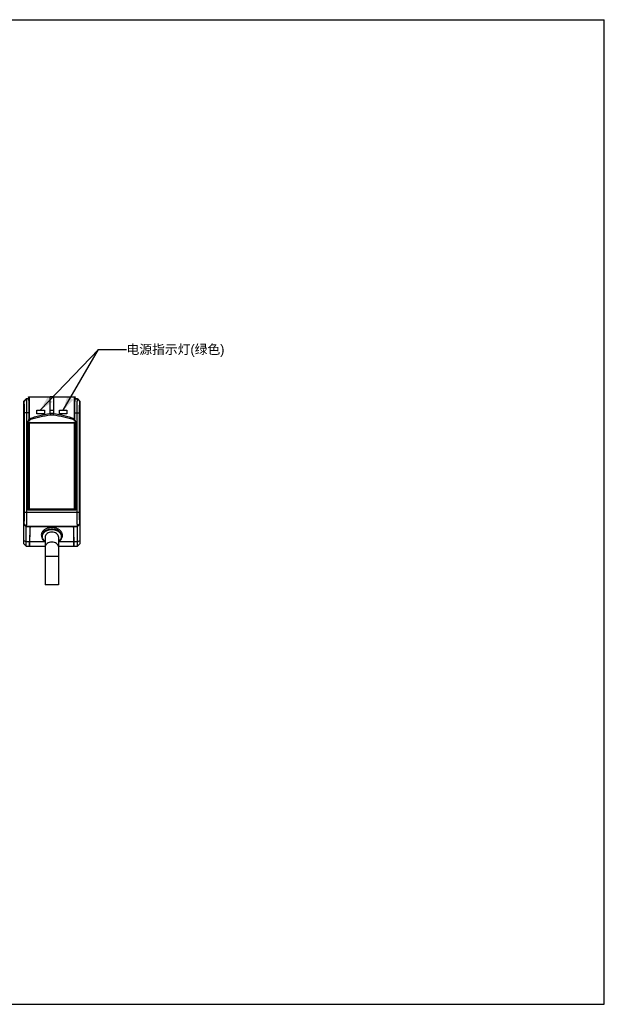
# Model space of a CAD drawing. Header units: millimetres. Extents: x 0 to 297, y 0 to 210.
# Tile 2 of 2: x 172 to 297, y 0 to 210. Entities that reach past the tile are written whole.
import ezdxf

# ---------------------------------------------------------------- set-up
doc = ezdxf.new("R2010")
doc.units = ezdxf.units.MM
doc.header["$LTSCALE"] = 16.335
doc.layers.get('0').update_dxf_attribs({"linetype": 'CONTINUOUS'})
doc.layers.add('03___PRT_ALL_CURVES', color=7, linetype='CONTINUOUS')
doc.layers.add('06___PRT_ALL_SURFS', color=7, linetype='CONTINUOUS')
doc.styles.get("Standard").update_dxf_attribs({"font": 'fzltxhjw.ttf'})
doc.dimstyles.get("Standard").update_dxf_attribs({"dimtxt": 4, "dimasz": 3, "dimexe": 3.5, "dimexo": 1, "dimtad": 1, "dimzin": 0, "dimdsep": 46, "dimtxsty": 'STANDARD', "dimblk": '_FILLED', "dimblk1": '_FILLED', "dimblk2": '_FILLED', "dimcen": 0.09, "dimazin": 0, "dimtol": 1, "dimtp": 0.01, "dimtm": 0.01, "dimtfac": 1, "dimtofl": 0, "dimtmove": 0, "dimatfit": 3, "dimldrblk": '_FILLED', "dimfxl": 1, "dimtolj": 1, "dimtzin": 0, "dimarcsym": 0})

# ---------------------------------------------------------------- blocks, each defined once
blk = doc.blocks.new('_FILLED')
at = {"color": 0, "linetype": 'ByBlock'}
blk.add_solid([(0, 0), (-1, 0.25), (-1, -0.25)], dxfattribs=at)

msp = doc.modelspace()

# ---------------------------------------------------------------- linework, layer by layer
at = {"color": 7, "linetype": 'Continuous'}
for p, q in [((0, 210), (297, 210)), ((297, 0), (297, 210)), ((173.674, 129.123), (173.174, 128.623)), ((173.174, 128.606), (173.692, 129.123)), ((173.174, 98.223), (173.174, 128.606)), ((173.699, 129.116), (173.181, 128.599)), ((173.181, 102.448), (173.181, 128.599)), ((173.181, 128.599), (173.182, 128.599)), ((173.699, 129.116), (173.182, 128.599)), ((174.185, 129.123), (173.692, 129.123)), ((173.699, 129.116), (173.699, 129.116)), ((173.699, 129.116), (174.185, 129.116)), ((173.699, 129.116), (174.185, 129.116)), ((178.834, 129.559), (178.835, 129.594)), ((178.834, 126.742), (178.834, 129.56)), ((179.514, 129.559), (178.834, 129.559)), ((178.835, 129.594), (179.514, 129.594)), ((179.514, 129.594), (179.514, 129.559)), ((179.514, 129.56), (179.514, 126.742)), ((184.657, 129.123), (184.164, 129.123)), ((184.164, 129.116), (184.65, 129.116)), ((184.164, 129.116), (184.65, 129.116)), ((184.65, 129.116), (184.65, 129.116)), ((184.65, 129.116), (185.167, 128.599)), ((184.65, 129.116), (185.167, 128.599)), ((184.657, 129.123), (185.174, 128.606)), ((185.174, 128.623), (184.674, 129.123)), ((185.167, 128.599), (185.167, 128.599)), ((185.167, 128.599), (185.167, 102.448)), ((185.174, 128.606), (185.174, 98.223)), ((173.265, 126.118), (173.265, 104.929)), ((174.284, 126.118), (173.265, 126.118)), ((173.783, 126.118), (173.783, 104.929)), ((174.284, 126.118), (174.283, 124.568)), ((178.834, 126.742), (179.514, 126.742)), ((178.834, 126.032), (178.834, 126.742)), ((179.514, 126.032), (178.834, 126.032)), ((179.514, 126.742), (179.514, 126.032)), ((184.065, 126.118), (185.084, 126.118)), ((184.066, 124.568), (184.065, 126.118)), ((184.566, 104.929), (184.566, 126.118)), ((185.084, 104.929), (185.084, 126.118)), ((174.074, 105.425), (174.074, 124.358)), ((174.379, 124.358), (174.074, 124.358)), ((174.174, 105.525), (174.174, 124.023)), ((184.174, 124.023), (174.174, 124.023)), ((174.285, 124.699), (174.283, 124.568)), ((174.368, 124.929), (174.288, 124.929)), ((174.324, 123.973), (174.324, 105.675)), ((184.024, 123.973), (174.324, 123.973)), ((174.385, 124.649), (174.379, 124.358)), ((179.464, 125.67), (178.885, 125.67)), ((183.969, 124.358), (183.964, 124.649)), ((184.274, 124.358), (183.969, 124.358)), ((183.981, 124.929), (184.061, 124.929)), ((184.024, 105.675), (184.024, 123.973)), ((184.066, 124.568), (184.064, 124.699)), ((184.174, 124.023), (184.174, 105.525)), ((184.274, 124.358), (184.274, 105.425)), ((174.174, 105.525), (174.074, 105.425)), ((184.274, 105.425), (174.074, 105.425)), ((184.174, 105.525), (174.174, 105.525)), ((174.324, 105.675), (184.024, 105.675)), ((184.174, 105.525), (184.274, 105.425)), ((173.265, 104.929), (185.084, 104.929)), ((173.174, 102.441), (173.691, 101.923)), ((173.674, 101.924), (173.174, 102.423)), ((173.699, 101.93), (173.181, 102.448)), ((173.182, 102.448), (173.181, 102.448)), ((173.699, 101.93), (173.182, 102.448)), ((173.674, 97.723), (173.674, 101.923)), ((173.676, 101.923), (184.675, 101.923)), ((173.699, 101.93), (173.699, 101.93)), ((173.699, 101.93), (184.65, 101.93)), ((184.65, 101.93), (173.699, 101.93)), ((174.472, 101.612), (174.42, 98.602)), ((174.454, 97.723), (174.521, 101.574)), ((174.472, 101.62), (174.472, 101.612)), ((183.895, 97.723), (183.827, 101.574)), ((183.945, 97.723), (183.877, 101.612)), ((184.65, 101.93), (185.167, 102.448)), ((184.65, 101.93), (185.167, 102.448)), ((184.65, 101.93), (184.65, 101.93)), ((185.174, 102.44), (184.657, 101.923)), ((184.674, 97.723), (184.674, 101.923)), ((185.174, 102.419), (184.675, 101.923)), ((185.167, 102.448), (185.167, 102.448)), ((173.174, 98.955), (173.674, 98.602)), ((184.674, 98.602), (185.174, 98.955)), ((173.174, 98.223), (173.674, 97.723)), ((177.77, 98.602), (173.674, 98.602)), ((173.674, 97.723), (177.77, 97.723)), ((174.404, 97.723), (174.405, 97.783)), ((174.405, 97.783), (174.42, 98.602)), ((177.774, 97.607), (177.774, 89.486)), ((184.674, 98.602), (180.57, 98.602)), ((180.57, 97.723), (184.674, 97.723)), ((180.574, 97.607), (180.574, 89.486)), ((185.174, 98.223), (184.674, 97.723)), ((180.574, 95.486), (177.774, 95.486)), ((180.574, 89.486), (177.775, 89.486)), ((0, 0), (297, 0))]:
    msp.add_line(p, q, dxfattribs=at)
msp.add_lwpolyline([(174.405, 97.783), (174.408, 97.956), (174.413, 98.234), (174.42, 98.602)], dxfattribs=at)
for centre, major_axis, ratio, start_param, end_param in [((174.583, 127.714), (0.283, -0.12), 0.9721239, -2.9784638, -2.750158), ((183.766, 127.714), (0.283, 0.12), 0.9721239, -0.3914347, -0.1631288), ((171.288, 122.286), (0, 4.665), 0.6666667, -1.1891926, -1.1104799), ((187.061, 122.286), (0, 4.665), 0.6666667, 1.1104799, 1.1891926), ((174.972, 101.608), (0.5, 0), 0.706676, 2.0153793, 3.1067053), ((183.377, 101.608), (0.5, 0), 0.7070529, 0.012341, 1.1262049)]:
    msp.add_ellipse(centre, major_axis=major_axis, ratio=ratio, start_param=start_param, end_param=end_param, dxfattribs=at)
for points, knots in [([(173.182, 128.599), (173.184, 128.597), (173.187, 128.59), (173.191, 128.577), (173.195, 128.559), (173.2, 128.523), (173.207, 128.465), (173.215, 128.378), (173.222, 128.272), (173.229, 128.145), (173.235, 127.999), (173.241, 127.836), (173.247, 127.658), (173.253, 127.393), (173.26, 127.036), (173.264, 126.585), (173.265, 126.276), (173.265, 126.118)], [0, 0, 0, 0, 0.0032813, 0.0086657, 0.0162498, 0.026055, 0.0522968, 0.0871997, 0.1304783, 0.1817317, 0.2405055, 0.3062541, 0.3783869, 0.4562269, 0.6260945, 0.8095833, 1, 1, 1, 1]), ([(173.699, 129.116), (173.701, 129.114), (173.704, 129.106), (173.708, 129.09), (173.712, 129.068), (173.716, 129.039), (173.72, 129.003), (173.726, 128.942), (173.732, 128.85), (173.739, 128.721), (173.746, 128.567), (173.753, 128.392), (173.759, 128.195), (173.764, 127.979), (173.771, 127.659), (173.777, 127.227), (173.782, 126.683), (173.783, 126.309), (173.783, 126.118)], [0, 0, 0, 0, 0.0031461, 0.0084515, 0.0159826, 0.0257496, 0.0377455, 0.0519444, 0.0868223, 0.130092, 0.1813487, 0.2401358, 0.305906, 0.3780676, 0.4559423, 0.6258938, 0.8094796, 1, 1, 1, 1]), ([(174.185, 129.116), (174.188, 129.114), (174.191, 129.106), (174.196, 129.09), (174.201, 129.068), (174.205, 129.039), (174.21, 129.003), (174.217, 128.942), (174.225, 128.85), (174.233, 128.721), (174.241, 128.568), (174.249, 128.392), (174.256, 128.195), (174.263, 127.98), (174.27, 127.66), (174.278, 127.228), (174.283, 126.683), (174.284, 126.309), (174.284, 126.118)], [0, 0, 0, 0, 0.003267, 0.0086427, 0.0162206, 0.026021, 0.0380379, 0.0522488, 0.0871388, 0.1303936, 0.1816262, 0.2403711, 0.3060918, 0.3781868, 0.4559954, 0.6258503, 0.8094304, 1, 1, 1, 1]), ([(174.193, 129.495), (174.193, 129.506), (174.198, 129.53), (174.219, 129.562), (174.252, 129.585), (174.28, 129.591), (174.294, 129.591)], [0, 0, 0, 0, 0.2285367, 0.4683404, 0.7262995, 1, 1, 1, 1]), ([(174.193, 129.495), (174.198, 129.483), (174.205, 129.46), (174.212, 129.423), (174.222, 129.358), (174.232, 129.248), (174.244, 129.076), (174.254, 128.853), (174.266, 128.467), (174.277, 127.913), (174.284, 127.2), (174.287, 126.451), (174.288, 125.691), (174.288, 125.183), (174.288, 124.929)], [0, 0, 0, 0, 0.0084441, 0.0155929, 0.0249154, 0.0509617, 0.0883977, 0.1377615, 0.1980274, 0.3416634, 0.5011487, 0.6663133, 0.8330709, 1, 1, 1, 1]), ([(174.294, 129.591), (175.044, 129.596), (176.557, 129.6), (178.071, 129.597), (178.835, 129.594)], [0, 0, 0, 0, 0.4954454, 1, 1, 1, 1]), ([(174.294, 129.591), (174.299, 129.577), (174.308, 129.536), (174.318, 129.452), (174.327, 129.323), (174.335, 129.143), (174.342, 128.912), (174.35, 128.518), (174.357, 127.955), (174.363, 127.232), (174.366, 126.473), (174.369, 125.702), (174.368, 125.187), (174.368, 124.929)], [0, 0, 0, 0, 0.0094112, 0.0269981, 0.0542695, 0.0927246, 0.1426992, 0.2030911, 0.3460152, 0.5044019, 0.6684599, 0.8341396, 1, 1, 1, 1]), ([(179.514, 129.594), (180.279, 129.597), (181.793, 129.6), (183.306, 129.596), (184.055, 129.591)], [0, 0, 0, 0, 0.5051665, 1, 1, 1, 1]), ([(183.981, 124.929), (183.981, 125.187), (183.98, 125.702), (183.983, 126.473), (183.986, 127.232), (183.992, 127.955), (183.999, 128.518), (184.007, 128.912), (184.014, 129.143), (184.022, 129.323), (184.031, 129.452), (184.041, 129.536), (184.05, 129.577), (184.055, 129.591)], [0, 0, 0, 0, 0.1658586, 0.3315364, 0.4955955, 0.6539923, 0.7969073, 0.8572931, 0.9072676, 0.945725, 0.9730002, 0.990588, 1, 1, 1, 1]), ([(184.055, 129.591), (184.069, 129.591), (184.097, 129.585), (184.13, 129.562), (184.151, 129.53), (184.156, 129.506), (184.156, 129.495)], [0, 0, 0, 0, 0.2737046, 0.53166, 0.7714614, 1, 1, 1, 1]), ([(184.061, 124.929), (184.061, 125.183), (184.061, 125.691), (184.062, 126.451), (184.065, 127.2), (184.072, 127.913), (184.083, 128.467), (184.095, 128.853), (184.105, 129.076), (184.116, 129.248), (184.127, 129.358), (184.137, 129.423), (184.144, 129.46), (184.151, 129.483), (184.156, 129.495)], [0, 0, 0, 0, 0.1669299, 0.3336878, 0.4988556, 0.6583482, 0.8019715, 0.8622346, 0.911597, 0.9490349, 0.9750852, 0.9844051, 0.9915517, 1, 1, 1, 1]), ([(184.065, 126.118), (184.065, 126.309), (184.066, 126.683), (184.071, 127.228), (184.079, 127.659), (184.086, 127.98), (184.093, 128.195), (184.1, 128.392), (184.107, 128.568), (184.116, 128.721), (184.124, 128.85), (184.132, 128.942), (184.139, 129.003), (184.143, 129.039), (184.148, 129.068), (184.153, 129.09), (184.157, 129.106), (184.161, 129.114), (184.163, 129.116)], [0, 0, 0, 0, 0.1905244, 0.3740904, 0.5439749, 0.6218069, 0.6939277, 0.7596654, 0.8184235, 0.8696551, 0.9129072, 0.9477819, 0.9619884, 0.9739991, 0.9837916, 0.9913637, 0.9967354, 1, 1, 1, 1]), ([(184.566, 126.118), (184.566, 126.309), (184.567, 126.683), (184.572, 127.228), (184.578, 127.66), (184.585, 127.98), (184.59, 128.196), (184.596, 128.392), (184.603, 128.568), (184.61, 128.721), (184.617, 128.85), (184.623, 128.942), (184.629, 129.003), (184.633, 129.039), (184.637, 129.068), (184.641, 129.09), (184.645, 129.106), (184.648, 129.114), (184.65, 129.116)], [0, 0, 0, 0, 0.1906902, 0.3743882, 0.5443446, 0.6221948, 0.6943299, 0.760081, 0.8188478, 0.8700732, 0.9133022, 0.9481354, 0.962313, 0.9742899, 0.9840413, 0.9915604, 0.9968578, 1, 1, 1, 1]), ([(185.084, 126.118), (185.084, 126.276), (185.085, 126.586), (185.089, 127.036), (185.096, 127.394), (185.102, 127.658), (185.108, 127.837), (185.114, 128), (185.12, 128.145), (185.127, 128.272), (185.134, 128.379), (185.142, 128.465), (185.149, 128.523), (185.154, 128.559), (185.158, 128.577), (185.162, 128.59), (185.165, 128.597), (185.167, 128.599)], [0, 0, 0, 0, 0.1905864, 0.3741873, 0.5440599, 0.6218753, 0.6939817, 0.7597111, 0.8184647, 0.8696868, 0.9129249, 0.9477831, 0.9739847, 0.9837742, 0.9913463, 0.9967226, 1, 1, 1, 1]), ([(174.368, 124.929), (174.733, 125.049), (175.468, 125.271), (176.954, 125.658), (178.081, 125.898), (178.834, 126.042)], [0, 0, 0, 0, 0.2502193, 0.5002796, 1, 1, 1, 1]), ([(178.835, 126.032), (178.835, 125.999), (178.847, 125.933), (178.856, 125.837), (178.87, 125.75), (178.88, 125.695), (178.885, 125.67)], [0, 0, 0, 0, 0.2771895, 0.5431431, 0.7873093, 1, 1, 1, 1]), ([(179.464, 125.67), (179.469, 125.695), (179.479, 125.75), (179.492, 125.837), (179.502, 125.933), (179.514, 125.999), (179.514, 126.032)], [0, 0, 0, 0, 0.2126909, 0.456857, 0.7228105, 1, 1, 1, 1]), ([(179.514, 126.042), (180.268, 125.898), (181.77, 125.578), (183.251, 125.17), (183.981, 124.929)], [0, 0, 0, 0, 0.499568, 1, 1, 1, 1]), ([(174.379, 124.358), (174.34, 124.358), (174.308, 124.42), (174.293, 124.476), (174.285, 124.517), (174.283, 124.548), (174.283, 124.568)], [0, 0, 0, 0, 0.486263, 0.6147349, 0.7432019, 1, 1, 1, 1]), ([(174.288, 124.929), (174.288, 124.909), (174.287, 124.832), (174.287, 124.756), (174.285, 124.699)], [0, 0, 0, 0, 0.261481, 1, 1, 1, 1]), ([(174.385, 124.649), (174.373, 124.649), (174.349, 124.652), (174.312, 124.663), (174.286, 124.684), (174.285, 124.699)], [0, 0, 0, 0, 0.3193042, 0.6065646, 1, 1, 1, 1]), ([(174.368, 124.929), (174.37, 124.904), (174.375, 124.811), (174.381, 124.718), (174.385, 124.649)], [0, 0, 0, 0, 0.2613987, 1, 1, 1, 1]), ([(178.885, 125.67), (178.126, 125.538), (176.615, 125.246), (175.121, 124.871), (174.385, 124.649)], [0, 0, 0, 0, 0.5002704, 1, 1, 1, 1]), ([(183.964, 124.649), (183.595, 124.76), (182.853, 124.965), (181.355, 125.32), (180.222, 125.538), (179.464, 125.67)], [0, 0, 0, 0, 0.2501655, 0.5002136, 1, 1, 1, 1]), ([(183.964, 124.649), (183.965, 124.67), (183.971, 124.764), (183.977, 124.857), (183.981, 124.929)], [0, 0, 0, 0, 0.2341865, 1, 1, 1, 1]), ([(183.964, 124.649), (183.976, 124.649), (184, 124.652), (184.037, 124.663), (184.063, 124.684), (184.064, 124.699)], [0, 0, 0, 0, 0.3193067, 0.606569, 1, 1, 1, 1]), ([(184.066, 124.568), (184.066, 124.548), (184.064, 124.517), (184.056, 124.476), (184.041, 124.42), (184.009, 124.358), (183.969, 124.358)], [0, 0, 0, 0, 0.2569157, 0.3854482, 0.5139792, 1, 1, 1, 1]), ([(184.064, 124.699), (184.063, 124.717), (184.062, 124.794), (184.061, 124.87), (184.061, 124.929)], [0, 0, 0, 0, 0.2341793, 1, 1, 1, 1]), ([(173.265, 104.929), (173.265, 104.771), (173.264, 104.461), (173.26, 104.01), (173.253, 103.653), (173.247, 103.388), (173.241, 103.209), (173.235, 103.047), (173.229, 102.901), (173.222, 102.775), (173.215, 102.668), (173.207, 102.582), (173.2, 102.523), (173.194, 102.488), (173.191, 102.469), (173.187, 102.456), (173.184, 102.45), (173.182, 102.448)], [0, 0, 0, 0, 0.1905864, 0.3741873, 0.5440599, 0.6218753, 0.6939817, 0.7597111, 0.8184647, 0.8696868, 0.9129249, 0.9477831, 0.9739847, 0.9837742, 0.9913463, 0.9967226, 1, 1, 1, 1]), ([(173.783, 104.929), (173.783, 104.738), (173.782, 104.363), (173.777, 103.818), (173.771, 103.387), (173.764, 103.067), (173.759, 102.851), (173.753, 102.654), (173.746, 102.478), (173.739, 102.325), (173.732, 102.196), (173.726, 102.104), (173.72, 102.043), (173.716, 102.008), (173.712, 101.979), (173.708, 101.956), (173.704, 101.941), (173.701, 101.933), (173.699, 101.93)], [0, 0, 0, 0, 0.1906902, 0.3743882, 0.5443446, 0.6221948, 0.6943299, 0.760081, 0.8188478, 0.8700732, 0.9133022, 0.9481354, 0.962313, 0.9742899, 0.9840413, 0.9915604, 0.9968578, 1, 1, 1, 1]), ([(184.65, 101.93), (184.648, 101.933), (184.645, 101.941), (184.641, 101.956), (184.637, 101.979), (184.633, 102.008), (184.629, 102.043), (184.623, 102.104), (184.617, 102.197), (184.61, 102.326), (184.603, 102.479), (184.596, 102.655), (184.59, 102.852), (184.585, 103.067), (184.578, 103.388), (184.572, 103.819), (184.567, 104.364), (184.566, 104.738), (184.566, 104.929)], [0, 0, 0, 0, 0.0031461, 0.0084515, 0.0159826, 0.0257496, 0.0377455, 0.0519444, 0.0868223, 0.130092, 0.1813487, 0.2401358, 0.305906, 0.3780676, 0.4559423, 0.6258938, 0.8094796, 1, 1, 1, 1]), ([(185.167, 102.448), (185.165, 102.45), (185.162, 102.456), (185.158, 102.469), (185.154, 102.488), (185.148, 102.523), (185.142, 102.582), (185.134, 102.668), (185.127, 102.775), (185.12, 102.902), (185.114, 103.047), (185.108, 103.21), (185.102, 103.389), (185.096, 103.654), (185.089, 104.011), (185.085, 104.461), (185.084, 104.771), (185.084, 104.929)], [0, 0, 0, 0, 0.0032813, 0.0086657, 0.0162498, 0.026055, 0.0522968, 0.0871997, 0.1304783, 0.1817317, 0.2405055, 0.3062541, 0.3783869, 0.4562269, 0.6260945, 0.8095833, 1, 1, 1, 1]), ([(174.521, 101.574), (174.522, 101.581), (174.524, 101.612), (174.531, 101.643), (174.54, 101.665)], [0, 0, 0, 0, 0.2472328, 1, 1, 1, 1]), ([(174.54, 101.665), (174.543, 101.672), (174.556, 101.702), (174.575, 101.73), (174.591, 101.749)], [0, 0, 0, 0, 0.2432168, 1, 1, 1, 1]), ([(174.591, 101.749), (174.638, 101.806), (174.778, 101.896), (174.937, 101.923), (175.021, 101.923)], [0, 0, 0, 0, 0.4688038, 1, 1, 1, 1]), ([(179.17, 101.668), (178.849, 101.668), (178.371, 101.597), (177.803, 101.356), (177.446, 101.118), (177.169, 100.829), (176.986, 100.5), (176.908, 100.148), (176.932, 99.913), (176.96, 99.801)], [0, 0, 0, 0, 0.2910265, 0.4288051, 0.557971, 0.6777333, 0.7890872, 0.8950079, 1, 1, 1, 1]), ([(181.38, 99.801), (181.409, 99.913), (181.432, 100.148), (181.354, 100.501), (181.171, 100.829), (180.893, 101.118), (180.537, 101.356), (179.968, 101.597), (179.49, 101.668), (179.17, 101.668)], [0, 0, 0, 0, 0.104987, 0.210904, 0.3222573, 0.4420222, 0.5711927, 0.7089755, 1, 1, 1, 1]), ([(183.327, 101.923), (183.381, 101.923), (183.486, 101.911), (183.629, 101.859), (183.743, 101.778), (183.794, 101.703), (183.809, 101.665)], [0, 0, 0, 0, 0.2788405, 0.543667, 0.7846398, 1, 1, 1, 1]), ([(183.809, 101.665), (183.812, 101.657), (183.822, 101.628), (183.827, 101.597), (183.827, 101.574)], [0, 0, 0, 0, 0.2545472, 1, 1, 1, 1]), ([(179.17, 98.597), (178.99, 98.597), (178.64, 98.55), (178.246, 98.372), (178.004, 98.166), (177.872, 97.994), (177.789, 97.805), (177.77, 97.672), (177.77, 97.607)], [0, 0, 0, 0, 0.2870792, 0.5535668, 0.6755019, 0.7893315, 0.8965457, 1, 1, 1, 1]), ([(180.57, 97.607), (180.57, 97.672), (180.551, 97.805), (180.469, 97.994), (180.336, 98.166), (180.094, 98.372), (179.7, 98.55), (179.35, 98.597), (179.17, 98.597)], [0, 0, 0, 0, 0.1034543, 0.2106685, 0.3244981, 0.4464332, 0.7129208, 1, 1, 1, 1])]:
    msp.add_open_spline(points, degree=3, knots=knots, dxfattribs=at)
for points in [[(174.193, 129.495), (174.191, 129.368), (174.189, 129.242), (174.185, 129.116)], [(184.164, 129.116), (184.16, 129.242), (184.158, 129.368), (184.156, 129.495)]]:
    msp.add_open_spline(points, degree=3, dxfattribs=at)
at = {"layer": '03___PRT_ALL_CURVES', "color": 40, "linetype": 'Continuous'}
for p, q in [((175.974, 125.923), (175.974, 126.723)), ((175.974, 126.723), (177.574, 126.723)), ((177.574, 126.723), (177.574, 125.923)), ((180.774, 125.923), (180.774, 126.723)), ((180.774, 126.723), (182.374, 126.723)), ((182.374, 126.723), (182.374, 125.923)), ((177.574, 125.923), (175.974, 125.923)), ((182.374, 125.923), (180.774, 125.923))]:
    msp.add_line(p, q, dxfattribs=at)
at = {"layer": '06___PRT_ALL_SURFS', "color": 7, "linetype": 'Continuous'}
for p, q in [((176.96, 99.801), (177.032, 99.516)), ((177.77, 99.728), (177.77, 97.607)), ((180.57, 99.728), (180.57, 97.607)), ((181.38, 99.801), (181.308, 99.516))]:
    msp.add_line(p, q, dxfattribs=at)
for centre, radius, start, end in [((178.08, 99.787), 1.082, 179.60208, 180), ((178.184, 99.737), 1.088, 190.94732, 197.92827), ((180.156, 99.737), 1.088, 342.07195, 349.05267)]:
    msp.add_arc(centre, radius, start, end, dxfattribs=at)
for points, knots in [([(179.17, 101.323), (178.891, 101.323), (178.35, 101.25), (177.74, 100.975), (177.365, 100.658), (177.159, 100.392), (177.029, 100.101), (176.999, 99.895), (176.998, 99.794)], [0, 0, 0, 0, 0.2869189, 0.5534194, 0.6753992, 0.789294, 0.8965558, 1, 1, 1, 1]), ([(179.17, 101.195), (178.881, 101.195), (178.45, 101.132), (177.934, 100.919), (177.607, 100.709), (177.349, 100.452), (177.172, 100.161), (177.087, 99.846), (177.096, 99.632), (177.116, 99.53)], [0, 0, 0, 0, 0.2901636, 0.4278712, 0.5573174, 0.6776168, 0.7895174, 0.8956058, 1, 1, 1, 1]), ([(181.308, 99.516), (181.336, 99.625), (181.358, 99.852), (181.283, 100.193), (181.106, 100.511), (180.837, 100.79), (180.492, 101.021), (179.943, 101.254), (179.48, 101.323), (179.17, 101.323)], [0, 0, 0, 0, 0.1049895, 0.2109085, 0.3222621, 0.4420255, 0.5711947, 0.7089725, 1, 1, 1, 1]), ([(181.225, 99.53), (181.244, 99.632), (181.253, 99.846), (181.168, 100.161), (180.991, 100.452), (180.733, 100.709), (180.406, 100.919), (179.891, 101.132), (179.459, 101.195), (179.17, 101.195)], [0, 0, 0, 0, 0.1043942, 0.2104826, 0.3223832, 0.4426826, 0.5721288, 0.7098364, 1, 1, 1, 1]), ([(176.998, 99.787), (176.998, 99.719), (177.007, 99.627), (177.027, 99.538), (177.032, 99.516)], [0, 0, 0, 0, 0.7480766, 1, 1, 1, 1]), ([(177.032, 99.516), (177.055, 99.425), (177.124, 99.245), (177.347, 98.909), (177.59, 98.709), (177.769, 98.6)], [0, 0, 0, 0, 0.2336046, 0.4768476, 1, 1, 1, 1]), ([(177.149, 99.402), (177.197, 99.254), (177.365, 98.962), (177.618, 98.746), (177.762, 98.652)], [0, 0, 0, 0, 0.4745665, 1, 1, 1, 1]), ([(179.17, 100.718), (178.99, 100.718), (178.64, 100.671), (178.246, 100.493), (178.004, 100.288), (177.872, 100.115), (177.789, 99.926), (177.77, 99.793), (177.77, 99.728)], [0, 0, 0, 0, 0.2870489, 0.5535683, 0.675502, 0.7893311, 0.896544, 1, 1, 1, 1]), ([(180.57, 99.728), (180.57, 99.793), (180.551, 99.926), (180.469, 100.115), (180.336, 100.288), (180.094, 100.493), (179.7, 100.671), (179.35, 100.718), (179.17, 100.718)], [0, 0, 0, 0, 0.103456, 0.2106689, 0.324498, 0.4464317, 0.7129511, 1, 1, 1, 1]), ([(180.571, 98.6), (180.75, 98.709), (180.994, 98.909), (181.216, 99.245), (181.285, 99.425), (181.308, 99.516)], [0, 0, 0, 0, 0.523153, 0.7663959, 1, 1, 1, 1]), ([(180.578, 98.652), (180.722, 98.746), (180.975, 98.962), (181.144, 99.254), (181.192, 99.402)], [0, 0, 0, 0, 0.5254336, 1, 1, 1, 1])]:
    msp.add_open_spline(points, degree=3, knots=knots, dxfattribs=at)

# ---------------------------------------------------------------- texts
at = {"color": 2, "linetype": 'Continuous', "insert": (195.096, 140.691), "char_height": 2, "width": 31.1828, "attachment_point": 1, "line_spacing_factor": 0.9}
msp.add_mtext('电源指示灯(绿色)', dxfattribs=at)
msp.add_mtext('电源指示灯(绿色)', dxfattribs=at)

# ---------------------------------------------------------------- leaders
at = {"color": 2, "linetype": 'Continuous', "annotation_type": 0, "has_hookline": 1, "hookline_direction": 1, "text_width": 21.575}
for points in [[(176.733, 126.819), (189.096, 139.691), (195.096, 139.691)], [(181.614, 126.723), (189.096, 139.691), (195.096, 139.691)]]:
    msp.add_leader(points, dimstyle='STANDARD', override={"dimtad": 0}, dxfattribs=at)

doc.saveas('drawing.dxf')
